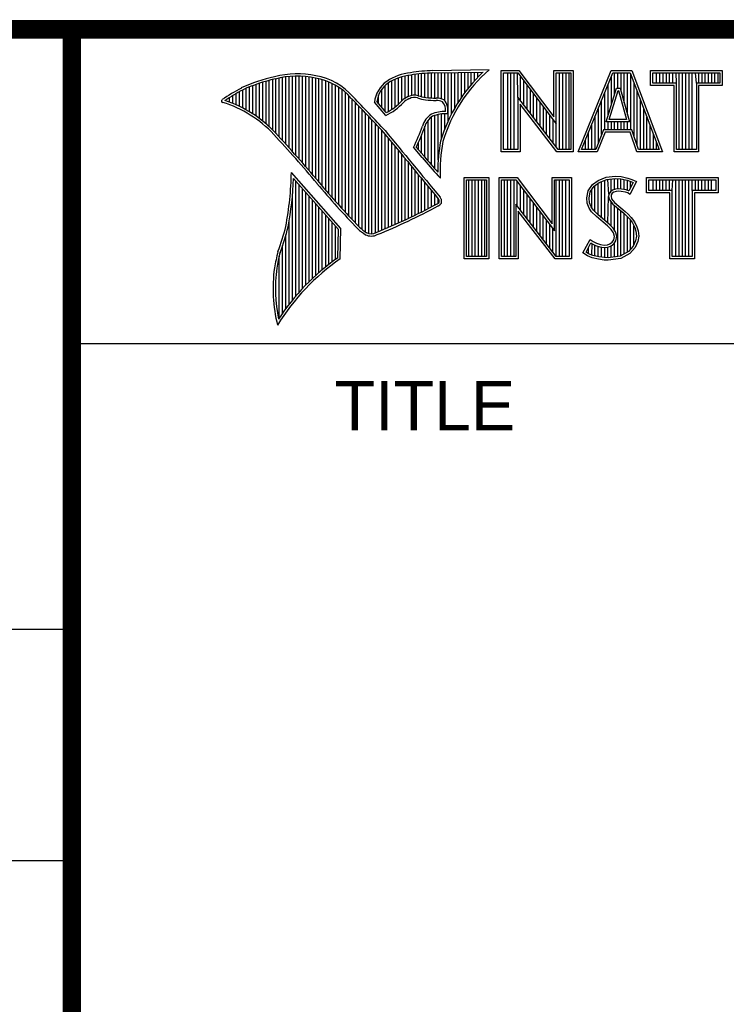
# Model space of a CAD drawing. Header units: inches. Extents: x 0.2 to 16.8, y 0.1 to 10.8.
# Tile 12 of 22: x 13 to 13.8, y 0.9 to 2. Entities that reach past the tile are written whole.
import ezdxf

# ---------------------------------------------------------------- set-up
doc = ezdxf.new("R2010")
doc.units = ezdxf.units.IN
doc.header["$LTSCALE"] = 0.935
doc.header["$MEASUREMENT"] = 0
doc.layers.get('0').update_dxf_attribs({"linetype": 'CONTINUOUS'})
doc.styles.get("Standard").update_dxf_attribs({"font": 'txt', "width": 0.8})

msp = doc.modelspace()

# ---------------------------------------------------------------- linework, layer by layer
at = {"color": 2, "linetype": 'Continuous'}
for p, q in [((13.0652, 1.9695), (16.745, 1.9695)), ((13.0652, 1.9695), (13.0652, 0.2605)), ((13.4529, 1.9261), (13.5132, 1.9271)), ((13.453, 1.9236), (13.5067, 1.9245)), ((13.4764, 1.8859), (13.4764, 1.924)), ((13.4799, 1.8919), (13.4799, 1.924)), ((13.4835, 1.8973), (13.4835, 1.9241)), ((13.487, 1.9023), (13.487, 1.9242)), ((13.4906, 1.9069), (13.4906, 1.9242)), ((13.4941, 1.9112), (13.4941, 1.9243)), ((13.4977, 1.9153), (13.4977, 1.9243)), ((13.5013, 1.9191), (13.5013, 1.9244)), ((13.5261, 1.9263), (13.5451, 1.9263)), ((13.5261, 1.839), (13.5261, 1.9263)), ((13.5451, 1.9263), (13.5829, 1.8765)), ((13.5829, 1.9263), (13.6036, 1.9263)), ((13.5829, 1.8765), (13.5829, 1.9263)), ((13.6036, 1.9263), (13.6036, 1.839)), ((13.6088, 1.839), (13.6444, 1.9262)), ((13.6444, 1.9262), (13.6664, 1.9262)), ((13.6664, 1.9262), (13.6995, 1.839)), ((13.6866, 1.9262), (13.7634, 1.9262)), ((13.6866, 1.9099), (13.6866, 1.9262)), ((13.7634, 1.9262), (13.7634, 1.9099)), ((13.2702, 1.872), (13.2702, 1.9135)), ((13.2738, 1.869), (13.2738, 1.9146)), ((13.2773, 1.8658), (13.2773, 1.9155)), ((13.2809, 1.8624), (13.2809, 1.9164)), ((13.2844, 1.8587), (13.2844, 1.9173)), ((13.288, 1.8549), (13.288, 1.9181)), ((13.2915, 1.851), (13.2915, 1.9188)), ((13.2951, 1.8471), (13.2951, 1.9194)), ((13.2987, 1.8431), (13.2987, 1.9198)), ((13.3022, 1.8391), (13.3022, 1.92)), ((13.3058, 1.8351), (13.3058, 1.9201)), ((13.3093, 1.8311), (13.3093, 1.9201)), ((13.3129, 1.827), (13.3129, 1.9199)), ((13.3164, 1.8229), (13.3164, 1.9196)), ((13.32, 1.8188), (13.32, 1.9192)), ((13.3235, 1.8146), (13.3235, 1.9186)), ((13.3271, 1.8104), (13.3271, 1.9179)), ((13.3306, 1.8062), (13.3306, 1.9172)), ((13.3342, 1.802), (13.3342, 1.9163)), ((13.3378, 1.7978), (13.3378, 1.9151)), ((13.3413, 1.7937), (13.3413, 1.9138)), ((13.4088, 1.8844), (13.4088, 1.915)), ((13.4124, 1.887), (13.4124, 1.9167)), ((13.4159, 1.89), (13.4159, 1.9182)), ((13.4195, 1.8937), (13.4195, 1.9193)), ((13.4231, 1.8964), (13.4231, 1.9203)), ((13.4266, 1.8982), (13.4266, 1.9209)), ((13.4302, 1.8995), (13.4302, 1.9214)), ((13.4337, 1.8997), (13.4337, 1.922)), ((13.4373, 1.8991), (13.4373, 1.9224)), ((13.4408, 1.898), (13.4408, 1.9228)), ((13.4444, 1.8972), (13.4444, 1.9231)), ((13.4479, 1.8969), (13.4479, 1.9234)), ((13.4515, 1.8966), (13.4515, 1.9236)), ((13.455, 1.8965), (13.455, 1.9237)), ((13.4586, 1.8964), (13.4586, 1.9237)), ((13.4622, 1.8957), (13.4622, 1.9238)), ((13.4657, 1.8935), (13.4657, 1.9238)), ((13.4693, 1.872), (13.4693, 1.9239)), ((13.4728, 1.8794), (13.4728, 1.9239)), ((13.5286, 1.9237), (13.5439, 1.9237)), ((13.5286, 1.8415), (13.5286, 1.9237)), ((13.5332, 1.8415), (13.5332, 1.9237)), ((13.5367, 1.8415), (13.5367, 1.9237)), ((13.5402, 1.8415), (13.5402, 1.9237)), ((13.5441, 1.8976), (13.5437, 1.9237)), ((13.5439, 1.9237), (13.5854, 1.869)), ((13.5471, 1.8936), (13.5471, 1.9194)), ((13.5506, 1.8891), (13.5506, 1.9149)), ((13.5854, 1.9237), (13.6011, 1.9237)), ((13.5854, 1.869), (13.5854, 1.9237)), ((13.5889, 1.8415), (13.5889, 1.9237)), ((13.5923, 1.8415), (13.5923, 1.9237)), ((13.5958, 1.8415), (13.5958, 1.9237)), ((13.5993, 1.8415), (13.5993, 1.9237)), ((13.6011, 1.9237), (13.6011, 1.8415)), ((13.6125, 1.8415), (13.6461, 1.9237)), ((13.6445, 1.8893), (13.6445, 1.9197)), ((13.6461, 1.9237), (13.6647, 1.9237)), ((13.6479, 1.9006), (13.6479, 1.9237)), ((13.6514, 1.9073), (13.6514, 1.9237)), ((13.6549, 1.9043), (13.6549, 1.9237)), ((13.6584, 1.8915), (13.6584, 1.9237)), ((13.6618, 1.8787), (13.6618, 1.9237)), ((13.6647, 1.9237), (13.6959, 1.8415)), ((13.6653, 1.8623), (13.6653, 1.922)), ((13.6891, 1.9237), (13.7609, 1.9237)), ((13.6891, 1.9125), (13.6891, 1.9237)), ((13.6931, 1.9125), (13.6931, 1.9237)), ((13.6966, 1.9125), (13.6966, 1.9237)), ((13.7001, 1.9125), (13.7001, 1.9237)), ((13.7035, 1.9125), (13.7035, 1.9237)), ((13.707, 1.9125), (13.707, 1.9237)), ((13.7105, 1.9125), (13.7105, 1.9237)), ((13.7143, 1.9125), (13.714, 1.9237)), ((13.7174, 1.8415), (13.7174, 1.9237)), ((13.7209, 1.8415), (13.7209, 1.9237)), ((13.7244, 1.8415), (13.7244, 1.9237)), ((13.7279, 1.8415), (13.7279, 1.9237)), ((13.7313, 1.8415), (13.7313, 1.9237)), ((13.7357, 1.9125), (13.7348, 1.9237)), ((13.7383, 1.9125), (13.7383, 1.9237)), ((13.7418, 1.9125), (13.7418, 1.9237)), ((13.7452, 1.9125), (13.7452, 1.9237)), ((13.7487, 1.9125), (13.7487, 1.9237)), ((13.7522, 1.9125), (13.7522, 1.9237)), ((13.7557, 1.9125), (13.7557, 1.9237)), ((13.7591, 1.9125), (13.7591, 1.9237)), ((13.7609, 1.9237), (13.7609, 1.9125)), ((13.2453, 1.8876), (13.2453, 1.9035)), ((13.2489, 1.8858), (13.2489, 1.9054)), ((13.2524, 1.8839), (13.2524, 1.9069)), ((13.256, 1.8818), (13.256, 1.9084)), ((13.2596, 1.8796), (13.2596, 1.9098)), ((13.2631, 1.8772), (13.2631, 1.9111)), ((13.2667, 1.8747), (13.2667, 1.9124)), ((13.3449, 1.7897), (13.3449, 1.9122)), ((13.3484, 1.7856), (13.3484, 1.9103)), ((13.352, 1.7817), (13.352, 1.9081)), ((13.3555, 1.7778), (13.3555, 1.9055)), ((13.3982, 1.8866), (13.3982, 1.9062)), ((13.4017, 1.8824), (13.4017, 1.9101)), ((13.4053, 1.8823), (13.4053, 1.9129)), ((13.5541, 1.8846), (13.5541, 1.9103)), ((13.5576, 1.8801), (13.5576, 1.9057)), ((13.6388, 1.8711), (13.65, 1.9073)), ((13.641, 1.8781), (13.641, 1.9112)), ((13.6423, 1.8736), (13.6519, 1.9048)), ((13.65, 1.9073), (13.6541, 1.9073)), ((13.6519, 1.9048), (13.6521, 1.9048)), ((13.6521, 1.9048), (13.6606, 1.8736)), ((13.6541, 1.9073), (13.6639, 1.8711)), ((13.6688, 1.8555), (13.6688, 1.9128)), ((13.6723, 1.8452), (13.6723, 1.9037)), ((13.7118, 1.9099), (13.6866, 1.9099)), ((13.7143, 1.9125), (13.6891, 1.9125)), ((13.7118, 1.839), (13.7118, 1.9099)), ((13.7143, 1.8415), (13.7143, 1.9125)), ((13.7609, 1.9125), (13.7357, 1.9125)), ((13.7357, 1.9125), (13.7357, 1.8415)), ((13.7634, 1.9099), (13.7382, 1.9099)), ((13.7382, 1.9099), (13.7382, 1.839)), ((13.2311, 1.8934), (13.2311, 1.8949)), ((13.2347, 1.8921), (13.2347, 1.8972)), ((13.2382, 1.8907), (13.2382, 1.8994)), ((13.2418, 1.8892), (13.2418, 1.9015)), ((13.3591, 1.7739), (13.3591, 1.9026)), ((13.3626, 1.7701), (13.3626, 1.8991)), ((13.3662, 1.7663), (13.3662, 1.8952)), ((13.4029, 1.881), (13.3927, 1.893)), ((13.3946, 1.8908), (13.3946, 1.8999)), ((13.5873, 1.8415), (13.5441, 1.8976)), ((13.5441, 1.8976), (13.5441, 1.8415)), ((13.561, 1.8756), (13.561, 1.9011)), ((13.5645, 1.8711), (13.5645, 1.8965)), ((13.634, 1.8573), (13.634, 1.8942)), ((13.6375, 1.8623), (13.6375, 1.9027)), ((13.6757, 1.8415), (13.6757, 1.8945)), ((13.3697, 1.7625), (13.3697, 1.8915)), ((13.3733, 1.7588), (13.3733, 1.8878)), ((13.3769, 1.7556), (13.3769, 1.8841)), ((13.4022, 1.878), (13.3901, 1.8922)), ((13.586, 1.839), (13.5466, 1.8902)), ((13.5466, 1.8902), (13.5466, 1.839)), ((13.568, 1.8665), (13.568, 1.8919)), ((13.5715, 1.862), (13.5715, 1.8874)), ((13.575, 1.8575), (13.575, 1.8828)), ((13.6306, 1.8486), (13.6306, 1.8857)), ((13.6792, 1.8415), (13.6792, 1.8854)), ((13.3804, 1.7529), (13.3804, 1.8803)), ((13.384, 1.7512), (13.384, 1.8766)), ((13.3875, 1.7509), (13.3875, 1.8728)), ((13.4479, 1.8288), (13.4479, 1.873)), ((13.4515, 1.8247), (13.4515, 1.8764)), ((13.455, 1.8207), (13.455, 1.878)), ((13.4586, 1.8303), (13.4586, 1.879)), ((13.4622, 1.8535), (13.4622, 1.8795)), ((13.4657, 1.8636), (13.4657, 1.8798)), ((13.5784, 1.853), (13.5784, 1.8782)), ((13.5819, 1.8485), (13.5819, 1.8736)), ((13.6271, 1.8415), (13.6271, 1.8771)), ((13.6606, 1.8736), (13.6423, 1.8736)), ((13.6827, 1.8415), (13.6827, 1.8762)), ((13.3911, 1.7518), (13.3911, 1.8691)), ((13.3946, 1.7533), (13.3946, 1.8653)), ((13.3982, 1.7548), (13.3982, 1.8615)), ((13.4444, 1.8331), (13.4444, 1.8665)), ((13.5854, 1.844), (13.5854, 1.869)), ((13.6236, 1.8415), (13.6236, 1.8686)), ((13.6361, 1.8623), (13.6277, 1.8415)), ((13.6665, 1.8623), (13.6361, 1.8623)), ((13.6639, 1.8711), (13.6388, 1.8711)), ((13.641, 1.8623), (13.641, 1.8711)), ((13.6445, 1.8623), (13.6445, 1.8711)), ((13.6479, 1.8623), (13.6479, 1.8711)), ((13.6514, 1.8623), (13.6514, 1.8711)), ((13.6549, 1.8623), (13.6549, 1.8711)), ((13.6584, 1.8623), (13.6584, 1.8711)), ((13.6618, 1.8623), (13.6618, 1.8711)), ((13.6735, 1.8415), (13.6665, 1.8623)), ((13.6862, 1.8415), (13.6862, 1.8671)), ((13.4017, 1.7563), (13.4017, 1.8574)), ((13.4053, 1.7578), (13.4053, 1.8531)), ((13.4408, 1.8372), (13.4408, 1.8572)), ((13.6167, 1.8415), (13.6167, 1.8516)), ((13.6201, 1.8415), (13.6201, 1.8601)), ((13.6378, 1.8598), (13.6294, 1.839)), ((13.6647, 1.8598), (13.6378, 1.8598)), ((13.6717, 1.839), (13.6647, 1.8598)), ((13.6896, 1.8415), (13.6896, 1.8579)), ((13.4088, 1.7593), (13.4088, 1.8488)), ((13.4124, 1.7609), (13.4124, 1.8445)), ((13.4159, 1.7625), (13.4159, 1.8402)), ((13.4414, 1.8328), (13.4319, 1.8437)), ((13.4433, 1.8344), (13.4349, 1.844)), ((13.4373, 1.8413), (13.4373, 1.8491)), ((13.5441, 1.8415), (13.5286, 1.8415)), ((13.6011, 1.8415), (13.5873, 1.8415)), ((13.6277, 1.8415), (13.6125, 1.8415)), ((13.6959, 1.8415), (13.6735, 1.8415)), ((13.6931, 1.8415), (13.6931, 1.8488)), ((13.7357, 1.8415), (13.7143, 1.8415)), ((13.4195, 1.7641), (13.4195, 1.8359)), ((13.4231, 1.7657), (13.4231, 1.8316)), ((13.5466, 1.839), (13.5261, 1.839)), ((13.6036, 1.839), (13.586, 1.839)), ((13.6294, 1.839), (13.6088, 1.839)), ((13.6995, 1.839), (13.6717, 1.839)), ((13.7382, 1.839), (13.7118, 1.839)), ((13.4266, 1.7674), (13.4266, 1.8273)), ((13.4302, 1.7691), (13.4302, 1.823)), ((13.4337, 1.7708), (13.4337, 1.8187)), ((13.3541, 1.7564), (13.301, 1.8168)), ((13.3515, 1.7555), (13.3033, 1.8103)), ((13.4373, 1.7725), (13.4373, 1.8144)), ((13.4408, 1.7743), (13.4408, 1.8101)), ((13.4609, 1.8106), (13.4586, 1.8131)), ((13.4865, 1.8113), (13.5128, 1.8113)), ((13.4865, 1.724), (13.4865, 1.8113)), ((13.489, 1.8087), (13.5103, 1.8087)), ((13.489, 1.7266), (13.489, 1.8087)), ((13.4914, 1.7266), (13.4914, 1.8087)), ((13.4949, 1.7266), (13.4949, 1.8087)), ((13.4983, 1.7266), (13.4983, 1.8087)), ((13.5018, 1.7266), (13.5018, 1.8087)), ((13.5053, 1.7266), (13.5053, 1.8087)), ((13.5088, 1.7266), (13.5088, 1.8087)), ((13.5103, 1.8087), (13.5103, 1.7266)), ((13.5128, 1.8113), (13.5128, 1.724)), ((13.5241, 1.8113), (13.5432, 1.8113)), ((13.5241, 1.724), (13.5241, 1.8113)), ((13.5266, 1.8088), (13.5419, 1.8088)), ((13.5266, 1.7266), (13.5266, 1.8088)), ((13.5296, 1.7266), (13.5296, 1.8088)), ((13.5331, 1.7266), (13.5331, 1.8088)), ((13.5366, 1.7266), (13.5366, 1.8088)), ((13.5401, 1.7266), (13.5401, 1.8088)), ((13.5419, 1.8088), (13.5834, 1.7541)), ((13.5432, 1.8113), (13.5809, 1.7616)), ((13.5809, 1.8113), (13.6016, 1.8113)), ((13.5809, 1.7616), (13.5809, 1.8113)), ((13.5834, 1.8088), (13.5991, 1.8088)), ((13.5834, 1.7541), (13.5834, 1.8088)), ((13.5852, 1.7266), (13.5852, 1.8088)), ((13.5887, 1.7266), (13.5887, 1.8088)), ((13.5922, 1.7266), (13.5922, 1.8088)), ((13.5957, 1.7266), (13.5957, 1.8088)), ((13.5991, 1.8088), (13.5991, 1.7266)), ((13.6016, 1.8113), (13.6016, 1.724)), ((13.6242, 1.8037), (13.6303, 1.8082)), ((13.6303, 1.8082), (13.639, 1.8116)), ((13.6315, 1.806), (13.6396, 1.8092)), ((13.6374, 1.7653), (13.6374, 1.8083)), ((13.639, 1.8116), (13.6486, 1.8127)), ((13.6396, 1.8092), (13.6487, 1.8102)), ((13.6418, 1.7935), (13.6408, 1.8093)), ((13.6443, 1.7967), (13.6443, 1.8097)), ((13.6478, 1.7983), (13.6478, 1.8101)), ((13.6486, 1.8127), (13.6551, 1.8122)), ((13.6487, 1.8102), (13.6547, 1.8097)), ((13.6513, 1.7989), (13.6513, 1.81)), ((13.6547, 1.8097), (13.6614, 1.8083)), ((13.6547, 1.7989), (13.6547, 1.8097)), ((13.6551, 1.8122), (13.6621, 1.8107)), ((13.6582, 1.7983), (13.6582, 1.809)), ((13.6614, 1.8083), (13.6655, 1.8069)), ((13.6617, 1.7974), (13.6617, 1.8082)), ((13.6621, 1.8107), (13.6665, 1.8093)), ((13.6665, 1.8093), (13.6713, 1.807)), ((13.6822, 1.8113), (13.759, 1.8113)), ((13.6822, 1.795), (13.6822, 1.8113)), ((13.6847, 1.8087), (13.7565, 1.8087)), ((13.6847, 1.7975), (13.6847, 1.8087)), ((13.6895, 1.7975), (13.6895, 1.8087)), ((13.693, 1.7975), (13.693, 1.8087)), ((13.6964, 1.7975), (13.6964, 1.8087)), ((13.6999, 1.7975), (13.6999, 1.8087)), ((13.7034, 1.7975), (13.7034, 1.8087)), ((13.7069, 1.7975), (13.7069, 1.8087)), ((13.7099, 1.7975), (13.7103, 1.8087)), ((13.7138, 1.7266), (13.7138, 1.8087)), ((13.7173, 1.7266), (13.7173, 1.8087)), ((13.7208, 1.7266), (13.7208, 1.8087)), ((13.7242, 1.7266), (13.7242, 1.8087)), ((13.7277, 1.7266), (13.7277, 1.8087)), ((13.7313, 1.7975), (13.7312, 1.8087)), ((13.7347, 1.7975), (13.7347, 1.8087)), ((13.7382, 1.7975), (13.7382, 1.8087)), ((13.7416, 1.7975), (13.7416, 1.8087)), ((13.7451, 1.7975), (13.7451, 1.8087)), ((13.7486, 1.7975), (13.7486, 1.8087)), ((13.7521, 1.7975), (13.7521, 1.8087)), ((13.7565, 1.8087), (13.7565, 1.7975)), ((13.759, 1.8113), (13.759, 1.795)), ((13.3058, 1.684), (13.3058, 1.8075)), ((13.3093, 1.6881), (13.3093, 1.8035)), ((13.3129, 1.692), (13.3129, 1.7994)), ((13.4444, 1.7761), (13.4444, 1.8058)), ((13.4479, 1.7779), (13.4479, 1.8015)), ((13.4515, 1.7798), (13.4515, 1.7972)), ((13.5435, 1.7809), (13.5435, 1.8067)), ((13.547, 1.7763), (13.547, 1.8021)), ((13.5505, 1.7718), (13.5505, 1.7975)), ((13.6195, 1.7968), (13.6242, 1.8037)), ((13.6219, 1.7958), (13.626, 1.8019)), ((13.6235, 1.778), (13.6235, 1.7982)), ((13.626, 1.8019), (13.6315, 1.806)), ((13.6269, 1.7745), (13.6269, 1.8026)), ((13.6304, 1.771), (13.6304, 1.8051)), ((13.6339, 1.7682), (13.6339, 1.8069)), ((13.6458, 1.7978), (13.6434, 1.796)), ((13.649, 1.7987), (13.6458, 1.7978)), ((13.6521, 1.799), (13.649, 1.7987)), ((13.6554, 1.7989), (13.6521, 1.799)), ((13.6602, 1.7979), (13.6554, 1.7989)), ((13.663, 1.797), (13.6602, 1.7979)), ((13.6678, 1.8058), (13.6633, 1.7968)), ((13.6713, 1.807), (13.6644, 1.7932)), ((13.6652, 1.8005), (13.6652, 1.807)), ((13.6655, 1.8069), (13.6678, 1.8058)), ((13.7099, 1.7975), (13.6847, 1.7975)), ((13.7099, 1.7266), (13.7099, 1.7975)), ((13.7565, 1.7975), (13.7313, 1.7975)), ((13.7313, 1.7975), (13.7313, 1.7266)), ((13.3022, 1.6797), (13.3022, 1.7929)), ((13.3164, 1.6958), (13.3164, 1.7954)), ((13.32, 1.6994), (13.32, 1.7914)), ((13.3235, 1.7028), (13.3235, 1.7873)), ((13.455, 1.7817), (13.455, 1.7929)), ((13.4586, 1.7837), (13.4586, 1.7886)), ((13.554, 1.7673), (13.554, 1.7929)), ((13.5574, 1.7628), (13.5574, 1.7884)), ((13.618, 1.7893), (13.6195, 1.7968)), ((13.6186, 1.7836), (13.618, 1.7893)), ((13.6206, 1.7892), (13.6219, 1.7958)), ((13.6211, 1.7842), (13.6206, 1.7892)), ((13.6408, 1.7623), (13.6415, 1.791)), ((13.6418, 1.7935), (13.6415, 1.791)), ((13.6415, 1.791), (13.6424, 1.7873)), ((13.6434, 1.796), (13.6418, 1.7935)), ((13.6424, 1.7873), (13.646, 1.7827)), ((13.6443, 1.7926), (13.6441, 1.7911)), ((13.6441, 1.7911), (13.6447, 1.7884)), ((13.6453, 1.7943), (13.6443, 1.7926)), ((13.6447, 1.7884), (13.6479, 1.7845)), ((13.647, 1.7955), (13.6453, 1.7943)), ((13.6495, 1.7962), (13.647, 1.7955)), ((13.6522, 1.7965), (13.6495, 1.7962)), ((13.6551, 1.7964), (13.6522, 1.7965)), ((13.6596, 1.7955), (13.6551, 1.7964)), ((13.662, 1.7947), (13.6596, 1.7955)), ((13.6644, 1.7932), (13.662, 1.7947)), ((13.6633, 1.7968), (13.663, 1.797)), ((13.7074, 1.795), (13.6822, 1.795)), ((13.7074, 1.724), (13.7074, 1.795)), ((13.759, 1.795), (13.7338, 1.795)), ((13.7338, 1.795), (13.7338, 1.724)), ((13.3271, 1.7061), (13.3271, 1.7833)), ((13.3306, 1.7093), (13.3306, 1.7792)), ((13.5853, 1.7266), (13.5421, 1.7827)), ((13.5421, 1.7827), (13.5421, 1.7266)), ((13.5609, 1.7583), (13.5609, 1.7838)), ((13.5644, 1.7538), (13.5644, 1.7792)), ((13.6206, 1.7785), (13.6186, 1.7836)), ((13.6233, 1.7746), (13.6206, 1.7785)), ((13.6228, 1.7797), (13.6211, 1.7842)), ((13.6252, 1.7762), (13.6228, 1.7797)), ((13.6302, 1.7712), (13.6252, 1.7762)), ((13.6443, 1.7591), (13.6443, 1.7849)), ((13.646, 1.7827), (13.6577, 1.773)), ((13.6478, 1.7548), (13.6478, 1.7813)), ((13.6479, 1.7845), (13.6594, 1.7749)), ((13.6513, 1.7265), (13.6513, 1.7784)), ((13.3342, 1.7123), (13.3342, 1.7752)), ((13.3378, 1.7152), (13.3378, 1.7712)), ((13.3413, 1.718), (13.3413, 1.7671)), ((13.5841, 1.724), (13.5446, 1.7753)), ((13.5446, 1.7753), (13.5446, 1.724)), ((13.5679, 1.7492), (13.5679, 1.7746)), ((13.5713, 1.7447), (13.5713, 1.77)), ((13.5748, 1.7402), (13.5748, 1.7654)), ((13.6285, 1.7694), (13.6233, 1.7746)), ((13.6405, 1.7593), (13.6285, 1.7694)), ((13.6422, 1.7612), (13.6302, 1.7712)), ((13.6547, 1.7269), (13.6547, 1.7755)), ((13.6577, 1.773), (13.6607, 1.77)), ((13.6582, 1.7292), (13.6582, 1.7725)), ((13.6594, 1.7749), (13.6626, 1.7718)), ((13.6607, 1.77), (13.6638, 1.7668)), ((13.6617, 1.7306), (13.6617, 1.769)), ((13.6626, 1.7718), (13.6657, 1.7685)), ((13.6638, 1.7668), (13.6672, 1.7625)), ((13.6657, 1.7685), (13.6693, 1.7638)), ((13.2987, 1.6752), (13.2987, 1.7654)), ((13.3449, 1.7208), (13.3449, 1.7631)), ((13.3484, 1.7234), (13.3484, 1.759)), ((13.351, 1.7252), (13.3515, 1.7555)), ((13.3534, 1.7238), (13.3541, 1.7564)), ((13.5783, 1.7357), (13.5783, 1.7609)), ((13.5818, 1.7312), (13.5818, 1.7563)), ((13.6444, 1.7554), (13.6405, 1.7593)), ((13.6464, 1.757), (13.6422, 1.7612)), ((13.6467, 1.7518), (13.6444, 1.7554)), ((13.649, 1.7529), (13.6464, 1.757)), ((13.6652, 1.7345), (13.6652, 1.765)), ((13.6672, 1.7625), (13.6696, 1.7575)), ((13.6686, 1.7383), (13.6686, 1.7595)), ((13.6693, 1.7638), (13.672, 1.7584)), ((13.6696, 1.7575), (13.6709, 1.7536)), ((13.672, 1.7584), (13.6734, 1.7541)), ((13.2951, 1.6705), (13.2951, 1.7497)), ((13.614, 1.7304), (13.6218, 1.7448)), ((13.6218, 1.7448), (13.6251, 1.7424)), ((13.6455, 1.7419), (13.647, 1.7443)), ((13.6477, 1.7481), (13.6467, 1.7518)), ((13.647, 1.7443), (13.6477, 1.7481)), ((13.6503, 1.7482), (13.649, 1.7529)), ((13.6493, 1.7434), (13.6503, 1.7482)), ((13.6713, 1.7483), (13.6705, 1.7433)), ((13.6709, 1.7536), (13.6713, 1.7483)), ((13.6738, 1.7482), (13.6729, 1.7425)), ((13.6734, 1.7541), (13.6738, 1.7482)), ((13.2915, 1.6655), (13.2915, 1.7383)), ((13.6173, 1.7312), (13.6226, 1.741)), ((13.62, 1.7294), (13.62, 1.7362)), ((13.6226, 1.741), (13.6237, 1.7402)), ((13.6235, 1.7278), (13.6237, 1.7402)), ((13.6237, 1.7402), (13.6274, 1.7384)), ((13.6251, 1.7424), (13.6284, 1.7407)), ((13.6269, 1.727), (13.6269, 1.7386)), ((13.6274, 1.7384), (13.6321, 1.7368)), ((13.6284, 1.7407), (13.6327, 1.7392)), ((13.6304, 1.7263), (13.6304, 1.7374)), ((13.6321, 1.7368), (13.6366, 1.7362)), ((13.6327, 1.7392), (13.6366, 1.7388)), ((13.6339, 1.7257), (13.6339, 1.7366)), ((13.6366, 1.7388), (13.6402, 1.7391)), ((13.6366, 1.7362), (13.6408, 1.7366)), ((13.6374, 1.7252), (13.6374, 1.7362)), ((13.6402, 1.7391), (13.6429, 1.7401)), ((13.6408, 1.7366), (13.6441, 1.7379)), ((13.6408, 1.7251), (13.6408, 1.7366)), ((13.6429, 1.7401), (13.6455, 1.7419)), ((13.6441, 1.7379), (13.6473, 1.7402)), ((13.6443, 1.7256), (13.6443, 1.738)), ((13.6473, 1.7402), (13.6493, 1.7434)), ((13.6478, 1.726), (13.6478, 1.7405)), ((13.6679, 1.7375), (13.6628, 1.7318)), ((13.6701, 1.7361), (13.6644, 1.7298)), ((13.6705, 1.7433), (13.6679, 1.7375)), ((13.6729, 1.7425), (13.6701, 1.7361)), ((13.288, 1.6603), (13.288, 1.7273)), ((13.5128, 1.724), (13.4865, 1.724)), ((13.5103, 1.7266), (13.489, 1.7266)), ((13.5446, 1.724), (13.5241, 1.724)), ((13.5421, 1.7266), (13.5266, 1.7266)), ((13.6016, 1.724), (13.5841, 1.724)), ((13.5991, 1.7266), (13.5853, 1.7266)), ((13.6189, 1.7271), (13.614, 1.7304)), ((13.6201, 1.7293), (13.6173, 1.7312)), ((13.6237, 1.7251), (13.6189, 1.7271)), ((13.6245, 1.7276), (13.6201, 1.7293)), ((13.6308, 1.7236), (13.6237, 1.7251)), ((13.6312, 1.7261), (13.6245, 1.7276)), ((13.6368, 1.7227), (13.6308, 1.7236)), ((13.637, 1.7253), (13.6312, 1.7261)), ((13.641, 1.7251), (13.637, 1.7253)), ((13.6539, 1.7268), (13.641, 1.7251)), ((13.6548, 1.7244), (13.6411, 1.7226)), ((13.6628, 1.7318), (13.6539, 1.7268)), ((13.6644, 1.7298), (13.6548, 1.7244)), ((13.7338, 1.724), (13.7074, 1.724)), ((13.7313, 1.7266), (13.7099, 1.7266)), ((13.6411, 1.7226), (13.6368, 1.7227)), ((13.0653, 1.6329), (16.75, 1.6329)), ((11.482, 1.3265), (13.0653, 1.3265)), ((13.0653, 1.0776), (11.482, 1.0776))]:
    msp.add_line(p, q, dxfattribs=at)
at = {"color": 7, "linetype": 'Continuous', "const_width": 0.02}
for points in [[(11.4718, 1.9702), (16.75, 1.9707)], [(13.0653, 1.9707), (13.0653, 0.2586)]]:
    msp.add_lwpolyline(points, dxfattribs=at)
at = {"color": 2, "linetype": 'Continuous'}
for centre, radius, start, end in [((13.4616, 1.7138), 0.2125, 92.3477, 98.8369), ((13.6217, 1.8028), 0.1674, 133.4016, 163.4573), ((13.6217, 1.8028), 0.1649, 131.1194, 163.4134), ((13.3216, 1.7468), 0.177, 102.6162, 114.8514), ((13.3216, 1.7468), 0.1745, 102.5985, 114.8293), ((13.307, 1.8302), 0.0924, 77.2812, 105.0674), ((13.307, 1.8302), 0.0899, 77.2325, 105.1014), ((13.3167, 1.8552), 0.0636, 40.1648, 80.8423), ((13.3167, 1.8552), 0.0661, 40.2336, 80.7738), ((13.4213, 1.8889), 0.0313, 125.0326, 174.0473), ((13.4354, 1.8654), 0.0587, 96.3007, 123.1683), ((13.4354, 1.8654), 0.0562, 96.2448, 123.1265), ((13.4616, 1.7138), 0.21, 92.3565, 98.8522), ((13.3447, 1.7236), 0.208, 117.9346, 124.569), ((13.3447, 1.7236), 0.2055, 117.9533, 124.0367), ((13.4213, 1.8889), 0.0288, 125.1127, 171.9558), ((13.2274, 1.8935), 0.00155, 121.3524, 265.803), ((13.1892, 1.7705), 0.1298, 43.1667, 71.8499), ((9.4003, -1.9018), 5.4906, 43.2466, 43.7675), ((9.4003, -1.9018), 5.4931, 43.2457, 43.7667), ((13.3796, 1.9289), 0.0532, 295.9955, 318.5906), ((13.4362, 1.8753), 0.0249, 112.9192, 132.2696), ((13.4362, 1.8753), 0.0224, 112.6635, 131.9293), ((13.433, 1.8857), 0.014, 72.6167, 117.3893), ((13.433, 1.8857), 0.0115, 72.9386, 117.864), ((13.4494, 1.9318), 0.0374, 249.5553, 263.1674), ((13.4494, 1.9318), 0.0349, 249.4421, 263.134), ((13.4585, 2.0257), 0.1317, 264.112, 269.1019), ((13.4585, 2.0257), 0.1292, 264.1212, 269.0704), ((13.4571, 1.8788), 0.0176, 64.4657, 92.2507), ((13.4571, 1.8788), 0.0151, 66.3199, 92.502), ((13.4523, 1.8834), 0.0143, 355.2993, 40.45), ((13.4523, 1.8834), 0.0168, 347.1186, 42.4046), ((13.1892, 1.7705), 0.1273, 43.1667, 72.5704), ((13.3796, 1.9289), 0.0557, 293.9922, 318.4433), ((13.4663, 1.8423), 0.0399, 89.6555, 111.8728), ((13.4638, 1.86), 0.023, 122.696, 163.5009), ((13.4638, 1.86), 0.0205, 123.3504, 163.7172), ((13.4663, 1.8423), 0.0374, 86.3771, 111.5055), ((65.6515, 44.9666), 67.7355, 219.521847, 219.600368), ((13.2265, 1.9456), 0.2294, 333.6071, 339.8417), ((13.2265, 1.9456), 0.2319, 334.0205, 339.8621), ((12.2454, 0.8988), 1.4121, 39.915, 42.7661), ((12.2451, 0.8986), 1.4149, 39.9155, 42.7665), ((65.6515, 44.9666), 67.738, 219.521915, 219.600266), ((13.6305, 1.8183), 0.1723, 169.238, 180.3751), ((13.6305, 1.8183), 0.1698, 169.2806, 182.6074), ((13.7339, 2.0706), 0.377, 219.1094, 223.0893), ((13.7339, 2.0706), 0.3745, 219.1028, 222.5928), ((12.9647, 1.8225), 0.3363, 349.0855, 359.0208), ((12.9647, 1.8225), 0.3388, 349.0755, 357.9397), ((14.0519, 2.4128), 0.945, 220.0426, 224.0118), ((14.0519, 2.4128), 0.9425, 220.0428, 224.0077), ((13.4462, 1.7802), 0.015, 26.3669, 33.8971), ((13.4451, 1.7861), 0.0146, 353.6896, 3.0529), ((13.4462, 1.7802), 0.0175, 24.6833, 34.3208), ((13.4451, 1.7861), 0.0171, 350.4808, 4.7809), ((13.1446, 2.3649), 0.6607, 291.9868, 298.2489), ((13.1446, 2.3649), 0.6632, 291.9989, 298.2507), ((13.4509, 1.7943), 0.0131, 299.2554, 311.2666), ((13.4509, 1.7943), 0.0156, 299.1713, 314.8064), ((13.0778, 1.8115), 0.2235, 339.0707, 346.3663), ((13.0778, 1.8115), 0.226, 339.1089, 346.3814), ((13.4134, 1.8005), 0.0604, 227.0935, 236.9215), ((13.4134, 1.8005), 0.0579, 227.1594, 236.7882), ((13.3867, 1.762), 0.0136, 242.8488, 298.0515), ((13.3867, 1.762), 0.0111, 243.4895, 298.6992), ((13.4956, 1.6793), 0.2156, 165.9357, 170.6856), ((13.4956, 1.6793), 0.2131, 165.9758, 170.6758), ((13.4878, 1.5294), 0.2364, 124.643, 148.5565), ((13.4878, 1.5294), 0.2389, 124.9511, 147.0981), ((13.4469, 1.6922), 0.1656, 172.3562, 193.7958), ((13.4469, 1.6922), 0.1631, 172.369, 191.6868)]:
    msp.add_arc(centre, radius, start, end, dxfattribs=at)

# ---------------------------------------------------------------- texts
msp.add_text('TITLE', height=0.05325, dxfattribs=at).set_placement((13.3474, 1.5397))

doc.saveas('drawing.dxf')
